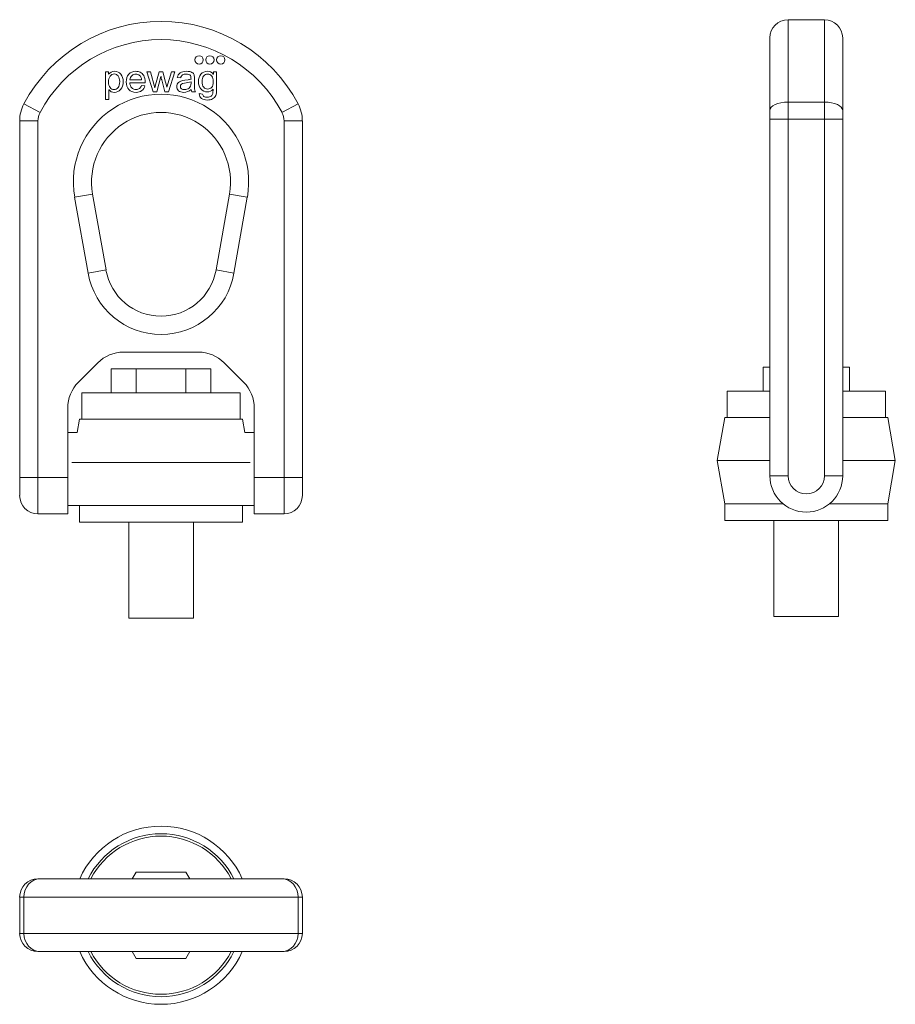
# Model space of a CAD drawing. Header units: millimetres. Extents: x 72 to 247, y 74 to 270.
import ezdxf

# ---------------------------------------------------------------- set-up
doc = ezdxf.new("R2010")
doc.units = ezdxf.units.MM
doc.layers.add('1', color=7, linetype='Continuous', true_color=0xffffff)

msp = doc.modelspace()

# ---------------------------------------------------------------- linework, layer by layer
at = {"layer": '1', "color": 30, "linetype": 'Continuous', "lineweight": 18}
for p, q in [((232.99, 270.36), (225.72, 270.36)), ((222.08, 252.2), (222.08, 266.72)), ((236.63, 252.2), (236.63, 266.72)), ((89.36, 259.96), (89.36, 254.4)), ((89.99, 259.96), (89.36, 259.96)), ((89.99, 259.45), (89.99, 259.96)), ((97.63, 259.96), (98.89, 255.95)), ((98.35, 259.96), (97.63, 259.96)), ((99.24, 256.78), (98.35, 259.96)), ((100.11, 259.96), (99.38, 257.33)), ((100.82, 259.96), (100.11, 259.96)), ((101.37, 257.86), (100.82, 259.96)), ((102.57, 259.96), (101.64, 256.87)), ((101.97, 255.95), (103.25, 259.96)), ((103.25, 259.96), (102.57, 259.96)), ((110.92, 259.96), (110.92, 259.48)), ((111.56, 259.96), (110.92, 259.96)), ((90, 259.45), (89.99, 259.45)), ((94.22, 257.78), (97.29, 257.78)), ((96.58, 258.34), (94.26, 258.34)), ((99.61, 255.95), (100.43, 259.04)), ((100.43, 259.04), (100.44, 259.04)), ((100.6, 258.36), (101.25, 255.95)), ((103.71, 258.82), (104.39, 258.73)), ((105.85, 258.36), (105.2, 258.26)), ((110.92, 259.48), (110.9, 259.48)), ((90.05, 256.37), (90.07, 256.37)), ((90.05, 254.4), (90.05, 256.37)), ((97.26, 257.16), (96.55, 257.24)), ((98.89, 255.95), (99.61, 255.95)), ((99.38, 257.33), (99.24, 256.78)), ((101.25, 255.95), (101.97, 255.95)), ((101.64, 256.87), (101.63, 256.87)), ((106.64, 255.95), (107.37, 255.95)), ((108.76, 255.51), (108.09, 255.61)), ((89.36, 254.4), (90.05, 254.4)), ((222.08, 250.49), (222.08, 252.2)), ((236.63, 252.2), (236.63, 250.49)), ((72.23, 178.96), (72.23, 250.15)), ((128.69, 250.15), (128.69, 178.96)), ((222.08, 179.31), (222.08, 250.49)), ((236.63, 250.49), (236.63, 179.31)), ((86.79, 235.55), (89.47, 220.39)), ((111.45, 220.39), (114.12, 235.55)), ((92.97, 203.99), (107.94, 203.99)), ((83.96, 197.98), (87.83, 201.86)), ((113.08, 201.86), (116.96, 197.98)), ((81.83, 180.64), (81.83, 192.84)), ((119.09, 192.84), (119.09, 180.64)), ((83.72, 187.91), (81.83, 187.91)), ((119.09, 187.91), (117.2, 187.91)), ((72.23, 175.33), (72.23, 178.96)), ((81.83, 178.96), (81.83, 180.64)), ((81.83, 171.69), (81.83, 178.96)), ((119.09, 180.64), (119.09, 178.96)), ((119.09, 178.96), (119.09, 171.69)), ((128.69, 178.96), (128.69, 175.33)), ((81.83, 173.36), (84.19, 173.36)), ((116.72, 173.36), (119.09, 173.36)), ((75.86, 171.69), (81.83, 171.69)), ((119.09, 171.69), (125.05, 171.69)), ((75.86, 98.83), (76.29, 98.83)), ((76.29, 98.83), (124.62, 98.83)), ((124.62, 98.83), (125.05, 98.83)), ((72.23, 87.92), (72.23, 95.19)), ((128.69, 95.19), (128.69, 87.92)), ((76.29, 84.28), (75.86, 84.28)), ((124.62, 84.28), (76.29, 84.28)), ((125.05, 84.28), (124.62, 84.28))]:
    msp.add_line(p, q, dxfattribs=at)
at = {"layer": '1', "color": 30, "linetype": 'Continuous', "lineweight": 13}
for p, q in [((225.72, 253.91), (225.72, 270.36)), ((232.99, 253.91), (232.99, 270.36)), ((225.72, 253.91), (232.99, 253.91)), ((225.72, 253.91), (225.72, 250.49)), ((232.99, 250.49), (232.99, 253.91)), ((76.29, 251.85), (73.08, 253.56)), ((124.62, 251.85), (127.84, 253.56)), ((72.23, 250.15), (75.86, 250.15)), ((75.86, 250.15), (75.86, 178.96)), ((125.05, 250.15), (128.69, 250.15)), ((125.05, 178.96), (125.05, 250.15)), ((222.08, 250.49), (225.72, 250.49)), ((232.99, 250.49), (225.72, 250.49)), ((225.72, 250.49), (225.72, 179.31)), ((232.99, 250.49), (236.63, 250.49)), ((232.99, 179.31), (232.99, 250.49)), ((86.79, 235.55), (83.21, 234.92)), ((85.88, 219.75), (83.21, 234.92)), ((114.12, 235.55), (117.7, 234.92)), ((117.7, 234.92), (115.03, 219.75)), ((89.47, 220.39), (85.88, 219.75)), ((111.45, 220.39), (115.03, 219.75)), ((72.23, 178.96), (75.86, 178.96)), ((75.86, 178.96), (81.83, 178.96)), ((75.86, 171.69), (75.86, 178.96)), ((119.09, 178.96), (125.05, 178.96)), ((128.69, 178.96), (125.05, 178.96)), ((125.05, 178.96), (125.05, 171.69)), ((222.08, 179.31), (225.72, 179.31)), ((232.99, 179.31), (236.63, 179.31)), ((72.23, 95.19), (73.08, 95.19)), ((127.84, 95.19), (73.08, 95.19)), ((73.08, 95.19), (73.08, 87.92)), ((128.69, 95.19), (127.84, 95.19)), ((127.84, 87.92), (127.84, 95.19)), ((72.23, 87.92), (73.08, 87.92)), ((73.08, 87.92), (127.84, 87.92)), ((127.84, 87.92), (128.69, 87.92))]:
    msp.add_line(p, q, dxfattribs=at)
at = {"layer": '1', "color": 252, "linetype": 'Continuous', "lineweight": 18}
for p, q in [((90.51, 200.64), (95.48, 200.64)), ((90.51, 200.64), (90.51, 195.85)), ((95.48, 200.64), (105.43, 200.64)), ((95.48, 200.64), (95.48, 195.85)), ((105.43, 200.64), (110.4, 200.64)), ((105.43, 200.64), (105.43, 195.85)), ((110.4, 200.64), (110.4, 195.85)), ((220.74, 200.98), (222.08, 200.98)), ((220.74, 200.98), (220.74, 196.2)), ((236.63, 200.98), (237.97, 200.98)), ((237.97, 200.98), (237.97, 196.2)), ((84.67, 195.85), (84.67, 190.59)), ((84.67, 195.85), (116.25, 195.85)), ((116.25, 190.59), (116.25, 195.85)), ((213.57, 196.2), (213.57, 190.93)), ((213.57, 196.2), (222.08, 196.2)), ((236.63, 196.2), (245.15, 196.2)), ((245.15, 190.93), (245.15, 196.2)), ((213.09, 190.93), (211.57, 182.32)), ((213.09, 190.93), (222.08, 190.93)), ((236.63, 190.93), (245.62, 190.93)), ((247.14, 182.32), (245.62, 190.93)), ((84.19, 190.59), (83.72, 187.91)), ((84.19, 190.59), (116.72, 190.59)), ((117.2, 187.91), (116.72, 190.59)), ((82.67, 181.98), (118.24, 181.98)), ((211.57, 182.32), (213.09, 173.71)), ((211.57, 182.32), (222.08, 182.32)), ((236.63, 182.32), (247.14, 182.32)), ((245.62, 173.71), (247.14, 182.32)), ((84.19, 173.36), (84.19, 170.01)), ((84.19, 173.36), (116.72, 173.36)), ((116.72, 170.01), (116.72, 173.36)), ((213.09, 173.71), (213.09, 170.36)), ((213.09, 173.71), (224.71, 173.71)), ((234, 173.71), (245.62, 173.71)), ((245.62, 170.36), (245.62, 173.71)), ((116.72, 170.01), (84.19, 170.01)), ((94, 170.01), (94, 150.88)), ((106.92, 150.88), (106.92, 170.01)), ((213.09, 170.36), (245.62, 170.36)), ((222.9, 170.36), (222.9, 151.22)), ((235.82, 151.22), (235.82, 170.36)), ((106.92, 150.88), (94, 150.88)), ((222.9, 151.22), (235.82, 151.22)), ((95.48, 100.17), (94.71, 98.83)), ((105.43, 100.17), (95.48, 100.17)), ((106.2, 98.83), (105.43, 100.17)), ((94.71, 84.28), (95.48, 82.94)), ((95.48, 82.94), (105.43, 82.94)), ((105.43, 82.94), (106.2, 84.28))]:
    msp.add_line(p, q, dxfattribs=at)
at = {"layer": '1', "color": 30, "linetype": 'Continuous', "lineweight": 18}
for centre in [(108.06, 262.33), (110.23, 262.33), (112.39, 262.33)]:
    msp.add_circle(centre, 0.833, dxfattribs=at)
for centre, radius, start, end in [((100.46, 239.01), 31.01, 27.9914, 152.0086), ((225.72, 266.72), 3.64, 90, 180), ((232.99, 266.72), 3.64, 0, 90), ((79.5, 250.15), 7.27, 152.0086, 180), ((100.46, 237.96), 13.88, 350, 190), ((121.41, 250.15), 7.27, 0, 27.9914), ((100.46, 222.32), 11.16, 190, 350), ((92.97, 196.71), 7.27, 90, 135), ((107.94, 196.71), 7.27, 45, 90), ((89.1, 192.84), 7.27, 135, 180), ((111.82, 192.84), 7.27, 0, 45), ((229.36, 179.31), 7.27, 180, 0), ((75.86, 175.33), 3.64, 180, 270), ((125.05, 175.33), 3.64, 270, 0), ((75.86, 95.19), 3.64, 90, 180), ((125.05, 95.19), 3.64, 360, 90), ((75.86, 87.92), 3.64, 180, 270), ((125.05, 87.92), 3.64, 270, 0)]:
    msp.add_arc(centre, radius, start, end, dxfattribs=at)
at = {"layer": '1', "color": 30, "linetype": 'Continuous', "lineweight": 13}
for centre, radius, start, end in [((100.46, 239.01), 27.37, 27.9914, 152.0086), ((100.46, 237.96), 17.51, 350, 190), ((79.5, 250.15), 3.64, 152.0086, 180), ((121.41, 250.15), 3.64, 0, 27.9914), ((100.46, 222.32), 14.8, 190, 350), ((229.36, 179.31), 3.64, 180, 0)]:
    msp.add_arc(centre, radius, start, end, dxfattribs=at)
at = {"layer": '1', "color": 252, "linetype": 'Continuous', "lineweight": 18}
for radius, start, end in [(17.79, 24.1313, 155.8631), (16.27, 26.55, 153.4444), (15.79, 27.4219, 152.5725), (17.79, 204.1369, 335.8688), (16.27, 206.5556, 333.45), (15.79, 207.4275, 332.5781)]:
    msp.add_arc((100.46, 91.56), radius, start, end, dxfattribs=at)
at = {"layer": '1', "color": 30, "linetype": 'Continuous', "lineweight": 13}
for centre, major_axis, ratio, start_param, end_param in [((225.72, 252.2), (-3.64, 0), 0.46934, 4.712389, 6.283185), ((232.99, 252.2), (3.64, 0), 0.46934, 0, 1.570796), ((76.29, 95.19), (0, 3.64), 0.883018, 0, 1.570796), ((124.62, 95.19), (0, 3.64), 0.883018, 4.712389, 6.283185), ((76.29, 87.92), (0, -3.64), 0.883018, 4.712389, 6.283185), ((124.62, 87.92), (0, -3.64), 0.883018, 0, 1.570796)]:
    msp.add_ellipse(centre, major_axis=major_axis, ratio=ratio, start_param=start_param, end_param=end_param, dxfattribs=at)
at = {"layer": '1', "color": 30, "linetype": 'Continuous', "lineweight": 18}
for points in [[(91.17, 260.06), (90.65, 260.06), (90.26, 259.85), (90, 259.45)], [(92.44, 259.48), (92.13, 259.86), (91.71, 260.06), (91.17, 260.06)], [(104.29, 259.74), (103.98, 259.54), (103.79, 259.23), (103.71, 258.82)], [(107.06, 259.32), (107.01, 259.53), (106.87, 259.7), (106.64, 259.84)], [(94.61, 256.77), (94.38, 257), (94.25, 257.34), (94.22, 257.78)], [(94.26, 258.34), (94.3, 258.69), (94.42, 258.96), (94.63, 259.18)], [(96.19, 259.23), (96.42, 259.05), (96.55, 258.75), (96.58, 258.34)], [(97.29, 257.78), (97.29, 258.42), (97.19, 258.9), (97, 259.2)], [(100.44, 259.04), (100.44, 259.02), (100.47, 258.9), (100.52, 258.69)], [(100.52, 258.69), (100.57, 258.47), (100.6, 258.36), (100.6, 258.36)], [(101.63, 256.87), (101.61, 256.95), (101.53, 257.28), (101.37, 257.86)], [(105.2, 258.26), (104.61, 258.19), (104.19, 258.05), (103.95, 257.83)], [(104.39, 258.73), (104.45, 259.03), (104.57, 259.23), (104.75, 259.34)], [(106.45, 258.5), (106.29, 258.44), (106.09, 258.4), (105.85, 258.36)], [(106.01, 259.42), (106.15, 259.36), (106.25, 259.29), (106.32, 259.2)], [(106.32, 259.2), (106.38, 259.11), (106.42, 259.02), (106.43, 258.93)], [(106.43, 258.93), (106.44, 258.85), (106.45, 258.7), (106.45, 258.5)], [(96.55, 257.24), (96.46, 256.96), (96.32, 256.76), (96.14, 256.62)], [(96.63, 256.19), (96.94, 256.41), (97.15, 256.74), (97.26, 257.16)], [(106.49, 256.44), (106.52, 256.24), (106.57, 256.07), (106.64, 255.95)], [(107.37, 255.95), (107.26, 256.13), (107.2, 256.32), (107.18, 256.51)], [(108.09, 255.61), (108.09, 255.16), (108.24, 254.82), (108.55, 254.62)], [(109.03, 255.03), (108.88, 255.14), (108.79, 255.3), (108.76, 255.51)]]:
    msp.add_open_spline(points, degree=3, dxfattribs=at)
for points, knots in [([(90.3, 259.08), (90.51, 259.37), (90.78, 259.52), (91.43, 259.52), (91.69, 259.39), (91.89, 259.12)], [0, 0, 0, 0, 0.508929, 0.508929, 1, 1, 1, 1]), ([(97, 259.2), (96.81, 259.51), (96.57, 259.73), (96.02, 259.99), (95.73, 260.06), (94.83, 260.06), (94.35, 259.86), (93.68, 259.07), (93.52, 258.56), (93.52, 257.28), (93.69, 256.78), (94.03, 256.41)], [0, 0, 0, 0, 0.122571, 0.122571, 0.245141, 0.245141, 0.495638, 0.495638, 0.746134, 0.746134, 1, 1, 1, 1]), ([(106.64, 259.84), (106.41, 259.98), (106.05, 260.06), (105.02, 260.06), (104.6, 259.95), (104.29, 259.74)], [0, 0, 0, 0, 0.476124, 0.476124, 1, 1, 1, 1]), ([(110.9, 259.48), (110.6, 259.87), (110.2, 260.06), (109.17, 260.06), (108.73, 259.86), (108.11, 259.07), (107.95, 258.58), (107.95, 257.4), (108.11, 256.91), (108.76, 256.14), (109.18, 255.95), (110.17, 255.95), (110.55, 256.12), (110.85, 256.47)], [0, 0, 0, 0, 0.152201, 0.152201, 0.327187, 0.327187, 0.502173, 0.502173, 0.676318, 0.676318, 0.850463, 0.850463, 1, 1, 1, 1]), ([(111.38, 255.21), (111.5, 255.49), (111.56, 255.92), (111.56, 257.65), (111.56, 258.81), (111.56, 259.96)], [0, 0, 0, 0, 0.329499, 0.329499, 1, 1, 1, 1]), ([(91.88, 256.81), (91.67, 256.55), (91.4, 256.41), (90.75, 256.41), (90.49, 256.54), (90.08, 257.06), (89.98, 257.43), (89.98, 258.4), (90.09, 258.78), (90.3, 259.08)], [0, 0, 0, 0, 0.252523, 0.252523, 0.507302, 0.507302, 0.760524, 0.760524, 1, 1, 1, 1]), ([(90.07, 256.37), (90.33, 256.02), (90.69, 255.85), (91.62, 255.85), (92.05, 256.05), (92.74, 256.82), (92.91, 257.33), (92.91, 258.6), (92.75, 259.1), (92.44, 259.48)], [0, 0, 0, 0, 0.230139, 0.230139, 0.492074, 0.492074, 0.754009, 0.754009, 1, 1, 1, 1]), ([(91.89, 259.12), (92.1, 258.86), (92.2, 258.48), (92.2, 257.47), (92.09, 257.07), (91.88, 256.81)], [0, 0, 0, 0, 0.485315, 0.485315, 1, 1, 1, 1]), ([(94.63, 259.18), (94.84, 259.39), (95.11, 259.5), (95.71, 259.5), (95.96, 259.41), (96.19, 259.23)], [0, 0, 0, 0, 0.544578, 0.544578, 1, 1, 1, 1]), ([(103.95, 257.83), (103.71, 257.62), (103.59, 257.34), (103.59, 256.66), (103.72, 256.38), (104.22, 255.96), (104.56, 255.85), (105.53, 255.85), (106.03, 256.05), (106.49, 256.44)], [0, 0, 0, 0, 0.228358, 0.228358, 0.466434, 0.466434, 0.703045, 0.703045, 1, 1, 1, 1]), ([(104.55, 256.57), (104.4, 256.69), (104.33, 256.84), (104.33, 257.39), (104.6, 257.61), (105.64, 257.75), (106.09, 257.84), (106.45, 257.96)], [0, 0, 0, 0, 0.201238, 0.201238, 0.600619, 0.600619, 1, 1, 1, 1]), ([(104.75, 259.34), (104.92, 259.44), (105.16, 259.5), (105.69, 259.5), (105.88, 259.47), (106.01, 259.42)], [0, 0, 0, 0, 0.559783, 0.559783, 1, 1, 1, 1]), ([(106.45, 257.96), (106.45, 257.88), (106.45, 257.8), (106.45, 257.23), (106.32, 256.89), (106.06, 256.69)], [0, 0, 0, 0, 0.146096, 0.146096, 1, 1, 1, 1]), ([(107.18, 256.51), (107.15, 256.7), (107.14, 257.07), (107.14, 257.93), (107.14, 258.24), (107.14, 258.86), (107.12, 259.12), (107.06, 259.32)], [0, 0, 0, 0, 0.472356, 0.472356, 0.730769, 0.730769, 1, 1, 1, 1]), ([(110.57, 256.85), (110.34, 256.62), (110.08, 256.5), (109.47, 256.5), (109.2, 256.63), (108.77, 257.11), (108.66, 257.5), (108.66, 258.48), (108.76, 258.84), (109.18, 259.37), (109.44, 259.5), (110.09, 259.5), (110.36, 259.37), (110.58, 259.11)], [0, 0, 0, 0, 0.170496, 0.170496, 0.350972, 0.350972, 0.53257, 0.53257, 0.689759, 0.689759, 0.846948, 0.846948, 1, 1, 1, 1]), ([(110.58, 259.11), (110.8, 258.86), (110.91, 258.49), (110.91, 257.47), (110.79, 257.08), (110.57, 256.85)], [0, 0, 0, 0, 0.469444, 0.469444, 1, 1, 1, 1]), ([(94.03, 256.41), (94.38, 256.04), (94.86, 255.85), (95.94, 255.85), (96.32, 255.96), (96.63, 256.19)], [0, 0, 0, 0, 0.57047, 0.57047, 1, 1, 1, 1]), ([(96.14, 256.62), (95.96, 256.48), (95.74, 256.41), (95.13, 256.41), (94.84, 256.53), (94.61, 256.77)], [0, 0, 0, 0, 0.434679, 0.434679, 1, 1, 1, 1]), ([(106.06, 256.69), (105.8, 256.49), (105.5, 256.39), (104.89, 256.39), (104.69, 256.45), (104.55, 256.57)], [0, 0, 0, 0, 0.563246, 0.563246, 1, 1, 1, 1]), ([(110.85, 256.47), (110.85, 256.11), (110.83, 255.83), (110.76, 255.41), (110.66, 255.24), (110.49, 255.09)], [0, 0, 0, 0, 0.5, 0.5, 1, 1, 1, 1]), ([(108.55, 254.62), (108.86, 254.42), (109.25, 254.32), (110.12, 254.32), (110.47, 254.4), (111.06, 254.71), (111.27, 254.93), (111.38, 255.21)], [0, 0, 0, 0, 0.361029, 0.361029, 0.681442, 0.681442, 1, 1, 1, 1]), ([(110.49, 255.09), (110.32, 254.95), (110.06, 254.88), (109.41, 254.88), (109.19, 254.93), (109.03, 255.03)], [0, 0, 0, 0, 0.555804, 0.555804, 1, 1, 1, 1])]:
    msp.add_open_spline(points, degree=3, knots=knots, dxfattribs=at)

doc.saveas('drawing.dxf')
